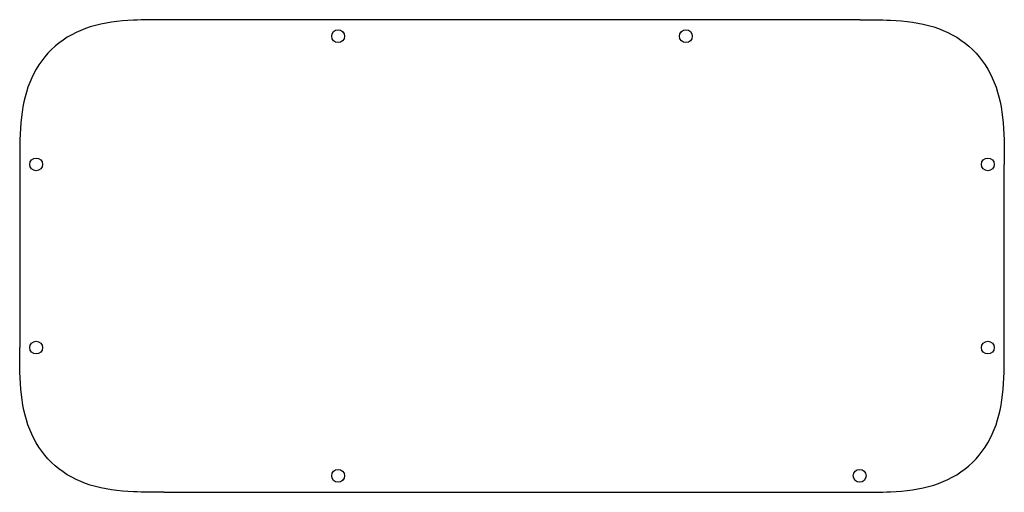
# Model space of a CAD drawing. Header units: millimetres. Extents: x -135 to 135, y -64 to 65.
import ezdxf

# ---------------------------------------------------------------- set-up
doc = ezdxf.new("R2010")
doc.units = ezdxf.units.MM
doc.layers.get('0').update_dxf_attribs({"linetype": 'CONTINUOUS'})

msp = doc.modelspace()

# ---------------------------------------------------------------- linework, layer by layer
for p, q in [((95, 64.5), (-95, 64.5)), ((-134.5, 25), (-134.5, -25)), ((134.5, -25), (134.5, 25)), ((-95, -64.5), (95, -64.5))]:
    msp.add_line(p, q)
for centre in [(-47.5, 60), (47.5, 60), (-130, 25), (130, 25), (-130, -25), (130, -25), (-47.5, -60), (95, -60)]:
    msp.add_circle(centre, 1.75)
for points in [[(-95, 64.5), (-97.96, 64.5), (-100.71, 64.5), (-103.37, 64.38), (-107.51, 64.19), (-111.45, 63.72), (-115.22, 62.53), (-118.72, 61.43), (-122.05, 59.69), (-124.84, 57.26), (-127.57, 54.89), (-129.73, 51.9), (-131.22, 48.65), (-132.77, 45.26), (-133.6, 41.63), (-134.03, 37.9), (-134.5, 33.85), (-134.5, 29.68), (-134.5, 25)], [(95, 64.5), (97.96, 64.5), (100.71, 64.5), (103.37, 64.38), (107.51, 64.19), (111.45, 63.72), (115.22, 62.53), (118.72, 61.43), (122.05, 59.69), (124.84, 57.26), (127.57, 54.89), (129.73, 51.9), (131.22, 48.65), (132.77, 45.26), (133.6, 41.63), (134.03, 37.9), (134.5, 33.85), (134.5, 29.68), (134.5, 25)], [(-95, -64.5), (-97.96, -64.5), (-100.71, -64.5), (-103.37, -64.38), (-107.51, -64.19), (-111.45, -63.72), (-115.22, -62.53), (-118.72, -61.43), (-122.05, -59.69), (-124.84, -57.26), (-127.57, -54.89), (-129.73, -51.9), (-131.22, -48.65), (-132.77, -45.26), (-133.6, -41.63), (-134.03, -37.9), (-134.5, -33.85), (-134.5, -29.68), (-134.5, -25)], [(95, -64.5), (97.96, -64.5), (100.71, -64.5), (103.37, -64.38), (107.51, -64.19), (111.45, -63.72), (115.22, -62.53), (118.72, -61.43), (122.05, -59.69), (124.84, -57.26), (127.57, -54.89), (129.73, -51.9), (131.22, -48.65), (132.77, -45.26), (133.6, -41.63), (134.03, -37.9), (134.5, -33.85), (134.5, -29.68), (134.5, -25)]]:
    msp.add_open_spline(points, degree=3, knots=[-1, -1, -1, -1, -0.881579, -0.881579, -0.881579, -0.696996, -0.696996, -0.696996, -0.526208, -0.526208, -0.526208, -0.359916, -0.359916, -0.359916, -0.187089, -0.187089, -0.187089, 0, 0, 0, 0])

doc.saveas('drawing.dxf')
